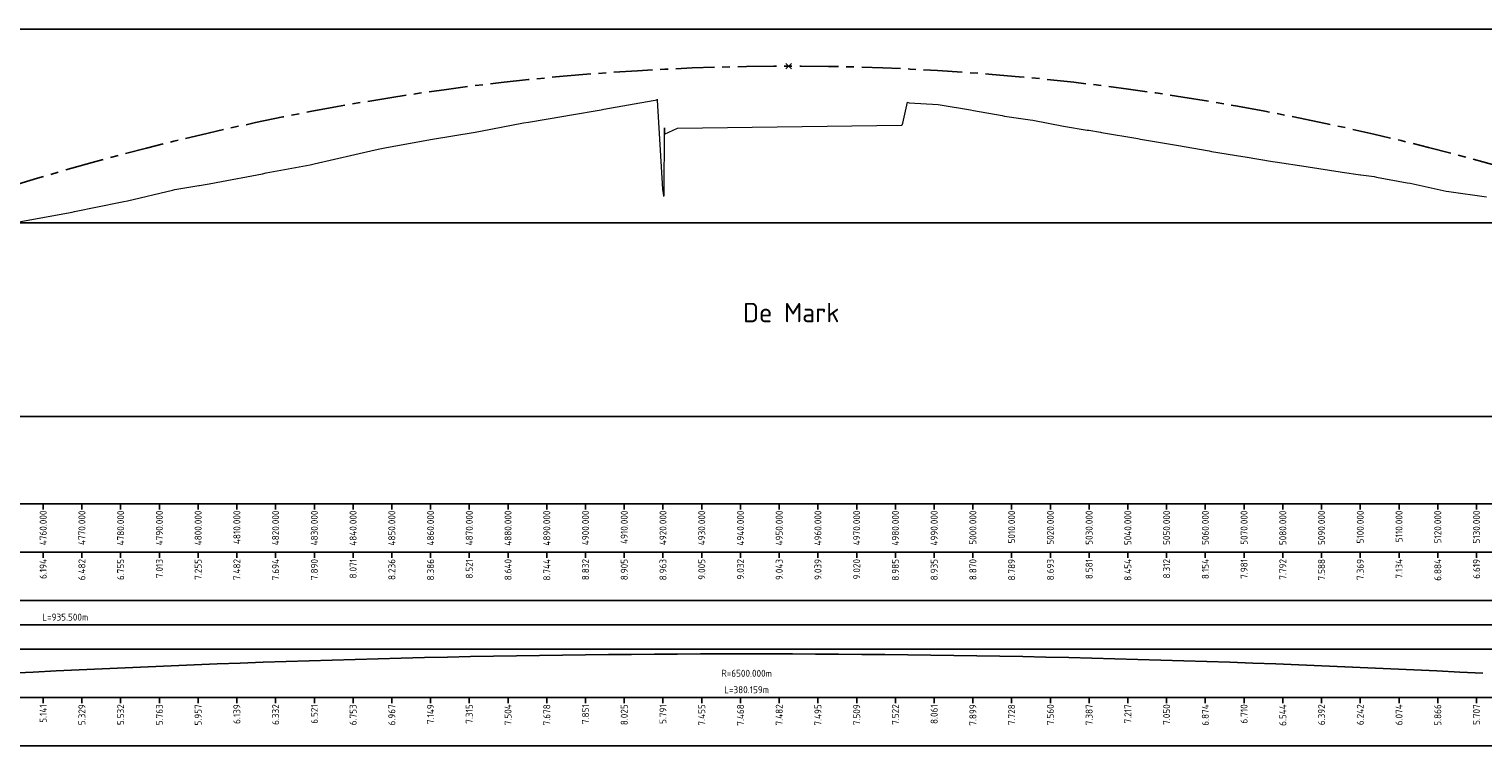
# Model space of a CAD drawing. Header units: metres. Extents: x 107616 to 109077, y 403701 to 404146.
# Tile 4 of 6: x 108133 to 108509, y 403957 to 404142. Entities that reach past the tile are written whole.
import ezdxf

# ---------------------------------------------------------------- set-up
doc = ezdxf.new("R2010")
doc.units = ezdxf.units.M
doc.linetypes.add('AM-AS', pattern=[16, 10, -2, 2, -2])
for name, color, linetype, lineweight in [('B-WE-GW-MAAIVELD-GD', 253, 'Continuous', 18), ('C3D-LABELS', 7, 'Continuous', 25), ('N-WE-AM-AS-GD', 10, 'AM-AS', 25), ('X-XX-AL-CONSTRUCTIELIJN-GD', 7, 'Continuous', 25), ('X-XX-AL-DETAIL1-S', 253, 'Continuous', 18), ('X-XX-AL-DETAIL2-G', 7, 'Continuous', 25), ('X-XX-AL-T18', 7, 'Continuous', 18), ('X-XX-AL-T25', 7, 'Continuous', 25)]:
    doc.layers.add(name, color=color, linetype=linetype, lineweight=lineweight)
doc.layers.add('C3D-PROFILE_PROFILEVIEW', color=7, linetype='Continuous')
doc.layers.add('C3D-PROFILE_PROFILEVIEW_LABELING', color=7, linetype='Continuous')
doc.styles.add('NLCS-ISO', font='NLCS-ISO.ttf')
doc.styles.add('NLCS-ISO-M2000-T25', font='NLCS-ISO.ttf', dxfattribs={"height": 5})

# ---------------------------------------------------------------- blocks, each defined once
blk = doc.blocks.new('*U57')
at = {"layer": 'X-XX-AL-CONSTRUCTIELIJN-GD', "color": 7, "linetype": 'Continuous', "lineweight": 25}
for p, q in [((0, 100), (1400, 100)), ((0, 50), (1400, 50)), ((0, 0), (1400, 0))]:
    blk.add_line(p, q, dxfattribs=at)
at = {"layer": 'X-XX-AL-DETAIL2-G', "color": 7, "linetype": 'Continuous', "lineweight": -3}
for p, q in [((460, -22.5), (460, -24)), ((470, -22.5), (470, -24)), ((480, -22.5), (480, -24)), ((490, -22.5), (490, -24)), ((500, -22.5), (500, -24)), ((510, -22.5), (510, -24)), ((520, -22.5), (520, -24)), ((530, -22.5), (530, -24)), ((540, -22.5), (540, -24)), ((550, -22.5), (550, -24)), ((560, -22.5), (560, -24)), ((570, -22.5), (570, -24)), ((580, -22.5), (580, -24)), ((590, -22.5), (590, -24)), ((600, -22.5), (600, -24)), ((610, -22.5), (610, -24)), ((620, -22.5), (620, -24)), ((630, -22.5), (630, -24)), ((640, -22.5), (640, -24)), ((650, -22.5), (650, -24)), ((660, -22.5), (660, -24)), ((670, -22.5), (670, -24)), ((680, -22.5), (680, -24)), ((690, -22.5), (690, -24)), ((700, -22.5), (700, -24)), ((710, -22.5), (710, -24)), ((720, -22.5), (720, -24)), ((730, -22.5), (730, -24)), ((740, -22.5), (740, -24)), ((750, -22.5), (750, -24)), ((760, -22.5), (760, -24)), ((770, -22.5), (770, -24)), ((780, -22.5), (780, -24)), ((790, -22.5), (790, -24)), ((800, -22.5), (800, -24)), ((810, -22.5), (810, -24)), ((820, -22.5), (820, -24)), ((830, -22.5), (830, -24)), ((460, -35), (460, -36.5)), ((470, -35), (470, -36.5)), ((480, -35), (480, -36.5)), ((490, -35), (490, -36.5)), ((500, -35), (500, -36.5)), ((510, -35), (510, -36.5)), ((520, -35), (520, -36.5)), ((530, -35), (530, -36.5)), ((540, -35), (540, -36.5)), ((550, -35), (550, -36.5)), ((560, -35), (560, -36.5)), ((570, -35), (570, -36.5)), ((580, -35), (580, -36.5)), ((590, -35), (590, -36.5)), ((600, -35), (600, -36.5)), ((610, -35), (610, -36.5)), ((620, -35), (620, -36.5)), ((630, -35), (630, -36.5)), ((640, -35), (640, -36.5)), ((650, -35), (650, -36.5)), ((660, -35), (660, -36.5)), ((670, -35), (670, -36.5)), ((680, -35), (680, -36.5)), ((690, -35), (690, -36.5)), ((700, -35), (700, -36.5)), ((710, -35), (710, -36.5)), ((720, -35), (720, -36.5)), ((730, -35), (730, -36.5)), ((740, -35), (740, -36.5)), ((750, -35), (750, -36.5)), ((760, -35), (760, -36.5)), ((770, -35), (770, -36.5)), ((780, -35), (780, -36.5)), ((790, -35), (790, -36.5)), ((800, -35), (800, -36.5)), ((810, -35), (810, -36.5)), ((820, -35), (820, -36.5)), ((830, -35), (830, -36.5)), ((460, -72.5), (460, -74)), ((470, -72.5), (470, -74)), ((480, -72.5), (480, -74)), ((490, -72.5), (490, -74)), ((500, -72.5), (500, -74)), ((510, -72.5), (510, -74)), ((520, -72.5), (520, -74)), ((530, -72.5), (530, -74)), ((540, -72.5), (540, -74)), ((550, -72.5), (550, -74)), ((560, -72.5), (560, -74)), ((570, -72.5), (570, -74)), ((580, -72.5), (580, -74)), ((590, -72.5), (590, -74)), ((600, -72.5), (600, -74)), ((610, -72.5), (610, -74)), ((620, -72.5), (620, -74)), ((630, -72.5), (630, -74)), ((640, -72.5), (640, -74)), ((650, -72.5), (650, -74)), ((660, -72.5), (660, -74)), ((670, -72.5), (670, -74)), ((680, -72.5), (680, -74)), ((690, -72.5), (690, -74)), ((700, -72.5), (700, -74)), ((710, -72.5), (710, -74)), ((720, -72.5), (720, -74)), ((730, -72.5), (730, -74)), ((740, -72.5), (740, -74)), ((750, -72.5), (750, -74)), ((760, -72.5), (760, -74)), ((770, -72.5), (770, -74)), ((780, -72.5), (780, -74)), ((790, -72.5), (790, -74)), ((800, -72.5), (800, -74)), ((810, -72.5), (810, -74)), ((820, -72.5), (820, -74)), ((830, -72.5), (830, -74))]:
    blk.add_line(p, q, dxfattribs=at)
for points in [[(0, -35), (1400, -35), (1400, -22.5), (0, -22.5)], [(0, -47.5), (1400, -47.5), (1400, -35), (0, -35)], [(0, -60), (1400, -60), (1400, -47.5), (0, -47.5)], [(0, -72.5), (1400, -72.5), (1400, -60), (0, -60)], [(0, -85), (1400, -85), (1400, -72.5), (0, -72.5)]]:
    blk.add_3dface(points, dxfattribs=at)
at = {"layer": 'X-XX-AL-T18', "color": 7, "linetype": 'Continuous', "lineweight": -3}
blk.add_line((0, -53.75), (931.4, -53.75), dxfattribs=at)
at = {"layer": 'X-XX-AL-T18', "color": 7, "linetype": 'Continuous', "lineweight": -3, "extrusion": (0, 0, -1)}
blk.add_arc((-641.58, -3676.78), 3615.53, 86.98639, 93.01361, dxfattribs=at)
blk = doc.blocks.new('*U58')
at = {"layer": 'C3D-LABELS', "color": 7, "linetype": 'Continuous', "lineweight": 25, "char_height": 1.8, "attachment_point": 6, "rotation": 90, "style": 'NLCS-ISO'}
for s, insert in [('4760.000', (108136.95, 404018.11)), ('4770.000', (108146.95, 404018.11)), ('4780.000', (108156.95, 404018.11)), ('4790.000', (108166.95, 404018.11)), ('4800.000', (108176.95, 404018.11)), ('4810.000', (108186.95, 404018.11)), ('4820.000', (108196.95, 404018.11)), ('4830.000', (108206.95, 404018.11)), ('4840.000', (108216.95, 404018.11)), ('4850.000', (108226.95, 404018.11)), ('4860.000', (108236.95, 404018.11)), ('4870.000', (108246.95, 404018.11)), ('4880.000', (108256.95, 404018.11)), ('4890.000', (108266.95, 404018.11)), ('4900.000', (108276.95, 404018.11)), ('4910.000', (108286.95, 404018.11)), ('4920.000', (108296.95, 404018.11)), ('4930.000', (108306.95, 404018.11)), ('4940.000', (108316.95, 404018.11)), ('4950.000', (108326.95, 404018.11)), ('4960.000', (108336.95, 404018.11)), ('4970.000', (108346.95, 404018.11)), ('4980.000', (108356.95, 404018.11)), ('4990.000', (108366.95, 404018.11)), ('5000.000', (108376.95, 404018.11)), ('5010.000', (108386.95, 404018.11)), ('5020.000', (108396.95, 404018.11)), ('5030.000', (108406.95, 404018.11)), ('5040.000', (108416.95, 404018.11)), ('5050.000', (108426.95, 404018.11)), ('5060.000', (108436.95, 404018.11)), ('5070.000', (108446.95, 404018.11)), ('5080.000', (108456.95, 404018.11)), ('5090.000', (108466.95, 404018.11)), ('5100.000', (108476.95, 404018.11)), ('5110.000', (108486.95, 404018.11)), ('5120.000', (108496.95, 404018.11)), ('5130.000', (108506.95, 404018.11))]:
    blk.add_mtext(s, dxfattribs=dict(at, insert=insert))
blk = doc.blocks.new('*U59')
at = {"layer": 'C3D-LABELS', "color": 7, "linetype": 'Continuous', "lineweight": 25, "char_height": 1.8, "attachment_point": 6, "rotation": 90, "style": 'NLCS-ISO'}
for s, insert in [('6.194', (108136.95, 404005.61)), ('6.482', (108146.95, 404005.61)), ('6.755', (108156.95, 404005.61)), ('7.013', (108166.95, 404005.61)), ('7.255', (108176.95, 404005.61)), ('7.482', (108186.95, 404005.61)), ('7.694', (108196.95, 404005.61)), ('7.890', (108206.95, 404005.61)), ('8.071', (108216.95, 404005.61)), ('8.236', (108226.95, 404005.61)), ('8.386', (108236.95, 404005.61)), ('8.521', (108246.95, 404005.61)), ('8.640', (108256.95, 404005.61)), ('8.744', (108266.95, 404005.61)), ('8.832', (108276.95, 404005.61)), ('8.905', (108286.95, 404005.61)), ('8.963', (108296.95, 404005.61)), ('9.005', (108306.95, 404005.61)), ('9.032', (108316.95, 404005.61)), ('9.043', (108326.95, 404005.61)), ('9.039', (108336.95, 404005.61)), ('9.020', (108346.95, 404005.61)), ('8.985', (108356.95, 404005.61)), ('8.935', (108366.95, 404005.61)), ('8.870', (108376.95, 404005.61)), ('8.789', (108386.95, 404005.61)), ('8.693', (108396.95, 404005.61)), ('8.581', (108406.95, 404005.61)), ('8.454', (108416.95, 404005.61)), ('8.312', (108426.95, 404005.61)), ('8.154', (108436.95, 404005.61)), ('7.981', (108446.95, 404005.61)), ('7.792', (108456.95, 404005.61)), ('7.588', (108466.95, 404005.61)), ('7.369', (108476.95, 404005.61)), ('7.134', (108486.95, 404005.61)), ('6.884', (108496.95, 404005.61)), ('6.619', (108506.95, 404005.61))]:
    blk.add_mtext(s, dxfattribs=dict(at, insert=insert))
blk = doc.blocks.new('*U60')
at = {"layer": 'C3D-LABELS', "color": 7, "linetype": 'Continuous', "lineweight": 25, "insert": (108142.65, 403990.61), "char_height": 1.8, "attachment_point": 5, "style": 'NLCS-ISO'}
blk.add_mtext('L=935.500m', dxfattribs=at)
blk = doc.blocks.new('*U61')
at = {"layer": 'C3D-LABELS', "color": 7, "linetype": 'Continuous', "lineweight": 25, "char_height": 1.8, "attachment_point": 5, "style": 'NLCS-ISO'}
for s, insert in [('R=6500.000m', (108318.53, 403976.11)), ('L=380.159m', (108318.53, 403971.86))]:
    blk.add_mtext(s, dxfattribs=dict(at, insert=insert))
blk = doc.blocks.new('*U62')
at = {"layer": 'C3D-LABELS', "color": 7, "linetype": 'Continuous', "lineweight": 25, "char_height": 1.8, "attachment_point": 6, "rotation": 90, "style": 'NLCS-ISO'}
for s, insert in [('5.141', (108136.95, 403968.11)), ('5.329', (108146.95, 403968.11)), ('5.532', (108156.95, 403968.11)), ('5.763', (108166.95, 403968.11)), ('5.957', (108176.95, 403968.11)), ('6.139', (108186.95, 403968.11)), ('6.332', (108196.95, 403968.11)), ('6.521', (108206.95, 403968.11)), ('6.753', (108216.95, 403968.11)), ('6.967', (108226.95, 403968.11)), ('7.149', (108236.95, 403968.11)), ('7.315', (108246.95, 403968.11)), ('7.504', (108256.95, 403968.11)), ('7.678', (108266.95, 403968.11)), ('7.851', (108276.95, 403968.11)), ('8.025', (108286.95, 403968.11)), ('5.791', (108296.95, 403968.11)), ('7.455', (108306.95, 403968.11)), ('7.468', (108316.95, 403968.11)), ('7.482', (108326.95, 403968.11)), ('7.495', (108336.95, 403968.11)), ('7.509', (108346.95, 403968.11)), ('7.522', (108356.95, 403968.11)), ('8.061', (108366.95, 403968.11)), ('7.899', (108376.95, 403968.11)), ('7.728', (108386.95, 403968.11)), ('7.560', (108396.95, 403968.11)), ('7.387', (108406.95, 403968.11)), ('7.217', (108416.95, 403968.11)), ('7.050', (108426.95, 403968.11)), ('6.874', (108436.95, 403968.11)), ('6.710', (108446.95, 403968.11)), ('6.544', (108456.95, 403968.11)), ('6.392', (108466.95, 403968.11)), ('6.242', (108476.95, 403968.11)), ('6.074', (108486.95, 403968.11)), ('5.866', (108496.95, 403968.11)), ('5.707', (108506.95, 403968.11))]:
    blk.add_mtext(s, dxfattribs=dict(at, insert=insert))

msp = doc.modelspace()

# ---------------------------------------------------------------- linework, layer by layer
at = {"layer": 'B-WE-GW-MAAIVELD-GD', "color": 253, "linetype": 'Continuous', "lineweight": 18}
for p, q in [((108281.03, 404121.55), (108281.69, 404121.66)), ((108281.69, 404121.66), (108294.4, 404123.95)), ((108294.4, 404123.95), (108295.44, 404124.09)), ((108295.44, 404124.09), (108295.44, 404124.26)), ((108295.44, 404124.26), (108295.44, 404124.26)), ((108295.44, 404124.26), (108295.44, 404124.04)), ((108295.44, 404124.04), (108296.84, 404101.05)), ((108358.84, 404118.05), (108360.1, 404123.48)), ((108360.1, 404123.48), (108360.5, 404123.33)), ((108360.5, 404123.33), (108367.97, 404122.92)), ((108367.97, 404122.92), (108368.48, 404122.85)), ((108368.48, 404122.85), (108376.35, 404121.5)), ((108249.83, 404116.02), (108260.95, 404118.19)), ((108260.95, 404118.19), (108262.2, 404118.35)), ((108262.2, 404118.35), (108271.32, 404119.88)), ((108271.32, 404119.88), (108272.8, 404120.18)), ((108272.8, 404120.18), (108281.03, 404121.55)), ((108358.71, 404117.63), (108358.84, 404118.05)), ((108376.35, 404121.5), (108377.08, 404121.33)), ((108377.08, 404121.33), (108384.47, 404120.02)), ((108384.47, 404120.02), (108385.14, 404119.89)), ((108385.14, 404119.89), (108391.72, 404118.97)), ((108391.72, 404118.97), (108392.45, 404118.83)), ((108392.45, 404118.83), (108400.31, 404117.31)), ((108236.96, 404113.85), (108248.5, 404115.77)), ((108248.5, 404115.77), (108249.83, 404116.02)), ((108297.29, 404099.36), (108297.31, 404116.84)), ((108297.31, 404116.84), (108297.34, 404115.22)), ((108297.34, 404115.22), (108300.71, 404116.83)), ((108300.71, 404116.83), (108358.61, 404117.6)), ((108358.61, 404117.6), (108358.71, 404117.63)), ((108400.31, 404117.31), (108406.43, 404116.31)), ((108406.43, 404116.31), (108406.86, 404116.25)), ((108406.86, 404116.25), (108409.89, 404115.75)), ((108409.89, 404115.75), (108410.16, 404115.71)), ((108410.16, 404115.71), (108419.49, 404114.1)), ((108419.49, 404114.1), (108420.24, 404113.99)), ((108206.89, 404107.55), (108222.67, 404111.22)), ((108222.67, 404111.22), (108223.84, 404111.46)), ((108223.84, 404111.46), (108225.18, 404111.71)), ((108225.18, 404111.71), (108236.96, 404113.85)), ((108420.24, 404113.99), (108429.03, 404112.51)), ((108429.03, 404112.51), (108429.55, 404112.42)), ((108429.55, 404112.42), (108437.91, 404110.93)), ((108437.91, 404110.93), (108438.56, 404110.81)), ((108438.56, 404110.81), (108446.65, 404109.51)), ((108194.48, 404105.23), (108205.87, 404107.34)), ((108205.87, 404107.34), (108206.89, 404107.55)), ((108446.65, 404109.51), (108447.23, 404109.41)), ((108447.23, 404109.41), (108454.27, 404108.21)), ((108454.27, 404108.21), (108454.97, 404108.1)), ((108454.97, 404108.1), (108462.94, 404106.91)), ((108462.94, 404106.91), (108463.51, 404106.83)), ((108463.51, 404106.83), (108471.77, 404105.52)), ((108181.63, 404102.73), (108193.53, 404105.02)), ((108193.53, 404105.02), (108194.48, 404105.23)), ((108471.77, 404105.52), (108472.28, 404105.44)), ((108472.28, 404105.44), (108476.97, 404104.78)), ((108476.97, 404104.78), (108477.12, 404104.75)), ((108477.12, 404104.75), (108480.51, 404104.28)), ((108480.51, 404104.28), (108481.1, 404104.17)), ((108481.1, 404104.17), (108489.06, 404102.71)), ((108158.73, 404098.04), (108170.33, 404100.79)), ((108170.33, 404100.79), (108170.96, 404100.93)), ((108170.96, 404100.93), (108177.12, 404101.97)), ((108177.12, 404101.97), (108177.28, 404102)), ((108177.28, 404102), (108180.79, 404102.6)), ((108180.79, 404102.6), (108181.63, 404102.73)), ((108296.84, 404101.05), (108297.08, 404099.34)), ((108297.08, 404099.34), (108297.11, 404099.21)), ((108297.11, 404099.21), (108297.26, 404099.35)), ((108297.26, 404099.35), (108297.29, 404099.36)), ((108489.06, 404102.71), (108489.79, 404102.58)), ((108489.79, 404102.58), (108499.13, 404100.55)), ((108499.13, 404100.55), (108499.83, 404100.42)), ((108499.83, 404100.42), (108509.56, 404099.06)), ((108145.07, 404095.27), (108156.93, 404097.68)), ((108156.93, 404097.68), (108157.77, 404097.85)), ((108157.77, 404097.85), (108158.73, 404098.04)), ((108130.64, 404092.63), (108144.46, 404095.14)), ((108144.46, 404095.14), (108145.07, 404095.27))]:
    msp.add_line(p, q, dxfattribs=at)
at = {"layer": 'N-WE-AM-AS-GD', "color": 10, "linetype": 'AM-AS', "lineweight": 25, "flags": 128}
msp.add_lwpolyline([(107716.84, 404051.07), (107861.52, 404053.46), (107869.33, 404053.62), (107877.14, 404053.87), (107884.94, 404054.19), (107892.75, 404054.58), (107900.56, 404055.05), (107908.36, 404055.6), (107916.17, 404056.22), (107923.98, 404056.92), (107931.78, 404057.7), (107939.59, 404058.55), (107947.4, 404059.48), (107955.2, 404060.48), (107963.01, 404061.57), (107970.81, 404062.72), (107978.62, 404063.96), (107986.43, 404065.27), (107994.23, 404066.65), (108002.04, 404068.11), (108009.84, 404069.65), (108017.65, 404071.26), (108025.45, 404072.95), (108033.26, 404074.72), (108041.06, 404076.56), (108048.87, 404078.48), (108056.67, 404080.48), (108064.47, 404082.55), (108072.28, 404084.69), (108080.08, 404086.92), (108087.88, 404089.22), (108095.69, 404091.59), (108128.45, 404101.73), (108135.49, 404103.86), (108142.52, 404105.93), (108149.56, 404107.91), (108156.6, 404109.82), (108163.64, 404111.66), (108170.68, 404113.42), (108177.72, 404115.1), (108184.76, 404116.7), (108191.8, 404118.23), (108198.84, 404119.68), (108205.87, 404121.06), (108212.91, 404122.36), (108219.95, 404123.58), (108226.99, 404124.73), (108234.03, 404125.8), (108241.08, 404126.8), (108248.12, 404127.72), (108255.16, 404128.56), (108262.2, 404129.32), (108269.24, 404130.01), (108276.28, 404130.63), (108283.32, 404131.17), (108290.36, 404131.63), (108297.4, 404132.01), (108304.44, 404132.32), (108311.48, 404132.55), (108318.52, 404132.71), (108325.56, 404132.79), (108332.61, 404132.79), (108339.65, 404132.72), (108346.69, 404132.57), (108353.73, 404132.34), (108360.77, 404132.04), (108367.81, 404131.67), (108374.85, 404131.21), (108381.89, 404130.68), (108388.93, 404130.07), (108395.97, 404129.39), (108403.01, 404128.63), (108410.05, 404127.8), (108417.09, 404126.88), (108424.14, 404125.9), (108431.18, 404124.83), (108438.22, 404123.69), (108445.26, 404122.48), (108452.3, 404121.18), (108459.33, 404119.81), (108466.37, 404118.37), (108473.41, 404116.85), (108480.45, 404115.25), (108487.49, 404113.57), (108494.53, 404111.82), (108501.57, 404110), (108508.61, 404108.09), (108529.46, 404102.34), (108535.04, 404100.82), (108540.62, 404099.33), (108546.19, 404097.87), (108551.77, 404096.44), (108557.35, 404095.04), (108562.93, 404093.67), (108568.5, 404092.34), (108574.08, 404091.03), (108579.66, 404089.76), (108585.24, 404088.51), (108590.82, 404087.3), (108596.39, 404086.12), (108601.97, 404084.97), (108607.55, 404083.85), (108613.13, 404082.77), (108618.7, 404081.71), (108624.28, 404080.69), (108629.86, 404079.69), (108635.44, 404078.73), (108641.02, 404077.8), (108646.59, 404076.9), (108652.17, 404076.03), (108657.75, 404075.19), (108663.33, 404074.38), (108668.91, 404073.61), (108674.48, 404072.86), (108680.06, 404072.15), (108685.64, 404071.47), (108691.22, 404070.81), (108696.79, 404070.19), (108702.37, 404069.6), (108707.95, 404069.05), (108755.8, 404064.39)], dxfattribs=at)
at = {"layer": 'X-XX-AL-DETAIL1-S', "color": 253, "linetype": 'AM-AS', "lineweight": 18}
for p, q in [((108328.7, 404132.09), (108330.12, 404133.51)), ((108328.7, 404133.51), (108330.12, 404132.09))]:
    msp.add_line(p, q, dxfattribs=at)

# ---------------------------------------------------------------- block references
at = {"layer": 'C3D-PROFILE_PROFILEVIEW', "color": 7, "linetype": 'Continuous', "lineweight": -3}
msp.add_blockref('*U57', (107676.95, 404042.36), dxfattribs=at)
at = {"layer": 'C3D-PROFILE_PROFILEVIEW_LABELING', "color": 7, "linetype": 'Continuous', "lineweight": -3}
for name in ['*U58', '*U59', '*U60', '*U61', '*U62']:
    msp.add_blockref(name, (0, 0), dxfattribs=at)

# ---------------------------------------------------------------- texts
at = {"layer": 'X-XX-AL-T25', "insert": (108317.62, 404071.7), "char_height": 5, "attachment_point": 1, "style": 'NLCS-ISO-M2000-T25'}
msp.add_mtext_dynamic_manual_height_columns('De Mark', width=39.6318, gutter_width=12.5, heights=[0], dxfattribs=at)

doc.saveas('drawing.dxf')
